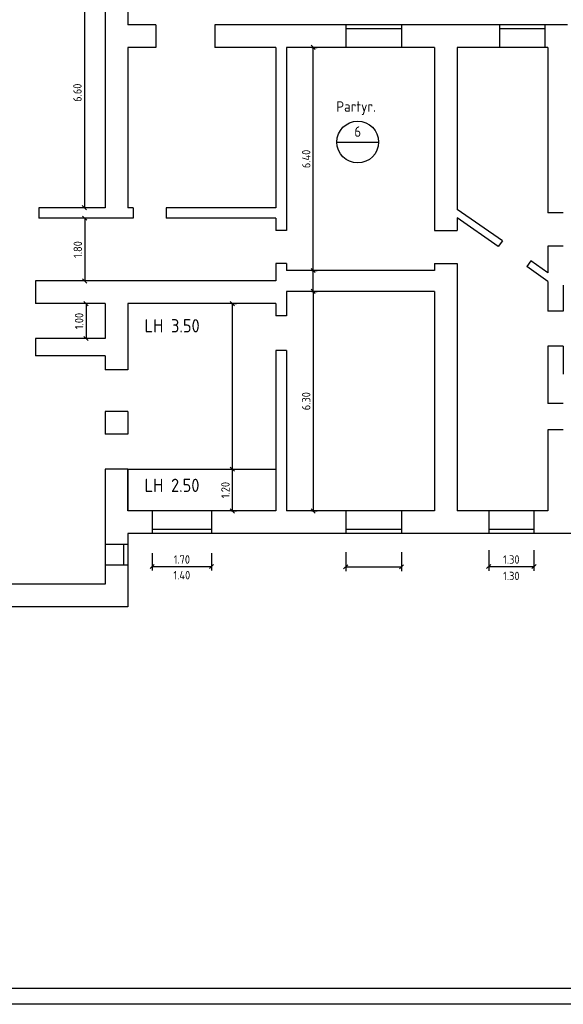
# Model space of a CAD drawing. Header units: metres. Extents: x 0 to 75, y 0 to 42.5.
# Tile 2 of 4: x 33.5 to 49, y 0 to 28.2. Entities that reach past the tile are written whole.
import ezdxf
from ezdxf.enums import TextEntityAlignment as Align

# ---------------------------------------------------------------- set-up
doc = ezdxf.new("R2010")
doc.units = ezdxf.units.M
doc.header["$LTSCALE"] = 0.015
doc.header["$PDMODE"] = 35
for name, color, linetype in [('BEM', 7, 'Continuous'), ('FENSTER', 4, 'Continuous'), ('MOEBEL', 30, 'Continuous'), ('RAHMEN', 7, 'Continuous'), ('TEXT', 7, 'Continuous'), ('WAND', 62, 'Continuous')]:
    doc.layers.add(name, color=color, linetype=linetype)
doc.styles.add('ISOCP', font='isocp.shx', dxfattribs={"height": 0.24})
doc.dimstyles.new('METER_2S', dxfattribs={"dimtxt": 0.24, "dimasz": 0.12, "dimexe": 0.12, "dimexo": 0.12, "dimgap": 0.08, "dimtad": 1, "dimdec": 0, "dimlfac": 100, "dimzin": 5, "dimdsep": 46, "dimtxsty": 'ISOCP', "dimblk1": 'OBLIQUE', "dimblk2": 'OBLIQUE', "dimsah": 1, "dimcen": 0, "dimclrd": 256, "dimclre": 256, "dimclrt": 256, "dimadec": 0, "dimazin": 0, "dimtfac": 1, "dimtdec": 0, "dimtofl": 0, "dimtmove": 2, "dimatfit": 3, "dimldrblk": 'DOT', "dimfxl": 0, "dimtolj": 1, "dimtzin": 0, "dimlwd": -1, "dimlwe": -1, "dimarcsym": 0})

# ---------------------------------------------------------------- blocks, each defined once
blk = doc.blocks.new('_OBLIQUE')
at = {"color": 0, "linetype": 'ByBlock'}
blk.add_line((-0.5, -0.5), (0.5, 0.5), dxfattribs=at)
blk = doc.blocks.new('*D42')
at = {"layer": 'BEM'}
for p, q in [((35.478, 29.454), (35.19, 29.454)), ((35.31, 29.454), (35.31, 22.854)), ((35.478, 22.854), (35.19, 22.854))]:
    blk.add_line(p, q, dxfattribs=at)
at = {"layer": 'DEFPOINTS', "color": 0}
for p in [(35.598, 29.454), (35.31, 22.854), (35.598, 22.854)]:
    blk.add_point(p, dxfattribs=at)
at = {"layer": 'BEM', "xscale": 0.12, "yscale": 0.12, "zscale": 0.12}
for p, rotation in [((35.31, 29.454), 90), ((35.31, 22.854), 270)]:
    blk.add_blockref('_OBLIQUE', p, dxfattribs=dict(at, rotation=rotation))
at = {"layer": 'BEM', "insert": (35.11, 26.154), "char_height": 0.24, "attachment_point": 5, "rotation": 90, "style": 'ISOCP'}
blk.add_mtext('\\A1;6.60', dxfattribs=at)
blk = doc.blocks.new('_Dot')
at = {"color": 0, "linetype": 'ByBlock', "lineweight": -2}
blk.add_line((-0.5, 0), (-1, 0), dxfattribs=at)
at = {"color": 0, "linetype": 'ByBlock', "const_width": 0.5}
blk.add_lwpolyline([(-0.25, 0, 1), (0.25, 0, 1)], format="xyb", close=True, dxfattribs=at)
blk = doc.blocks.new('*D43')
at = {"layer": 'BEM'}
for p, q in [((35.344, 20.104), (35.238, 20.104)), ((35.358, 20.104), (35.358, 19.104)), ((35.344, 19.104), (35.238, 19.104))]:
    blk.add_line(p, q, dxfattribs=at)
at = {"layer": 'DEFPOINTS', "color": 0}
for p in [(35.464, 20.104), (35.358, 19.104), (35.464, 19.104)]:
    blk.add_point(p, dxfattribs=at)
at = {"layer": 'BEM', "xscale": 0.12, "yscale": 0.12, "zscale": 0.12}
for p, rotation in [((35.358, 20.104), 90), ((35.358, 19.104), 270)]:
    blk.add_blockref('_OBLIQUE', p, dxfattribs=dict(at, rotation=rotation))
at = {"layer": 'BEM', "insert": (35.158, 19.604), "char_height": 0.24, "attachment_point": 5, "rotation": 90, "style": 'ISOCP'}
blk.add_mtext('\\A1;1.00', dxfattribs=at)
blk = doc.blocks.new('*D44')
at = {"layer": 'BEM'}
for p, q in [((35.414, 22.554), (35.2, 22.554)), ((35.32, 22.554), (35.32, 20.754)), ((35.414, 20.754), (35.2, 20.754))]:
    blk.add_line(p, q, dxfattribs=at)
at = {"layer": 'DEFPOINTS', "color": 0}
for p in [(35.534, 22.554), (35.32, 20.754), (35.534, 20.754)]:
    blk.add_point(p, dxfattribs=at)
at = {"layer": 'BEM', "xscale": 0.12, "yscale": 0.12, "zscale": 0.12}
for p, rotation in [((35.32, 22.554), 90), ((35.32, 20.754), 270)]:
    blk.add_blockref('_OBLIQUE', p, dxfattribs=dict(at, rotation=rotation))
at = {"layer": 'BEM', "insert": (35.12, 21.654), "char_height": 0.24, "attachment_point": 5, "rotation": 90, "style": 'ISOCP'}
blk.add_mtext('\\A1;1.80', dxfattribs=at)
blk = doc.blocks.new('*D49')
at = {"layer": 'BEM'}
for p, q in [((39.527, 15.354), (39.675, 15.354)), ((39.555, 14.154), (39.555, 15.354)), ((39.527, 14.154), (39.675, 14.154))]:
    blk.add_line(p, q, dxfattribs=at)
at = {"layer": 'DEFPOINTS', "color": 0}
for p in [(39.407, 15.354), (39.555, 15.354), (39.407, 14.154)]:
    blk.add_point(p, dxfattribs=at)
at = {"layer": 'BEM', "xscale": 0.12, "yscale": 0.12, "zscale": 0.12}
for p, rotation in [((39.555, 15.354), 90), ((39.555, 14.154), 270)]:
    blk.add_blockref('_OBLIQUE', p, dxfattribs=dict(at, rotation=rotation))
at = {"layer": 'BEM', "insert": (39.355, 14.754), "char_height": 0.24, "attachment_point": 5, "rotation": 90, "style": 'ISOCP'}
blk.add_mtext('\\A1;1.20', dxfattribs=at)
blk = doc.blocks.new('*D50')
at = {"layer": 'BEM'}
for p, q in [((39.527, 20.104), (39.673, 20.104)), ((39.553, 15.354), (39.553, 20.104)), ((39.527, 15.354), (39.673, 15.354))]:
    blk.add_line(p, q, dxfattribs=at)
at = {"layer": 'DEFPOINTS', "color": 0}
for p in [(39.407, 20.104), (39.553, 20.104), (39.407, 15.354)]:
    blk.add_point(p, dxfattribs=at)
at = {"layer": 'BEM', "xscale": 0.12, "yscale": 0.12, "zscale": 0.12}
for p, rotation in [((39.553, 20.104), 90), ((39.553, 15.354), 270)]:
    blk.add_blockref('_OBLIQUE', p, dxfattribs=dict(at, rotation=rotation))
at = {"layer": 'BEM', "insert": (39.353, 17.729), "char_height": 0.24, "attachment_point": 5, "rotation": 90, "style": 'ISOCP'}
blk.add_mtext('\\A1;   ', dxfattribs=at)
blk = doc.blocks.new('*D51')
at = {"layer": 'BEM'}
for p, q in [((37.254, 12.944), (37.254, 12.442)), ((38.954, 12.944), (38.954, 12.442)), ((37.254, 12.562), (38.954, 12.562))]:
    blk.add_line(p, q, dxfattribs=at)
at = {"layer": 'DEFPOINTS', "color": 0}
for p in [(37.254, 13.064), (38.954, 13.064), (38.954, 12.562)]:
    blk.add_point(p, dxfattribs=at)
at = {"layer": 'BEM', "xscale": 0.12, "yscale": 0.12, "zscale": 0.12, "rotation": 180}
blk.add_blockref('_OBLIQUE', (37.254, 12.562), dxfattribs=at)
at = {"layer": 'BEM', "xscale": 0.12, "yscale": 0.12, "zscale": 0.12}
blk.add_blockref('_OBLIQUE', (38.954, 12.562), dxfattribs=at)
at = {"layer": 'BEM', "insert": (38.104, 12.762), "char_height": 0.24, "attachment_point": 5, "style": 'ISOCP'}
blk.add_mtext('\\A1;1.70', dxfattribs=at)
blk = doc.blocks.new('*D52')
at = {"layer": 'BEM'}
for p, q in [((41.828, 20.454), (41.99, 20.454)), ((41.87, 20.454), (41.87, 14.154)), ((41.828, 14.154), (41.99, 14.154))]:
    blk.add_line(p, q, dxfattribs=at)
at = {"layer": 'DEFPOINTS', "color": 0}
for p in [(41.708, 20.454), (41.708, 14.154), (41.87, 14.154)]:
    blk.add_point(p, dxfattribs=at)
at = {"layer": 'BEM', "xscale": 0.12, "yscale": 0.12, "zscale": 0.12}
for p, rotation in [((41.87, 20.454), 90), ((41.87, 14.154), 270)]:
    blk.add_blockref('_OBLIQUE', p, dxfattribs=dict(at, rotation=rotation))
at = {"layer": 'BEM', "insert": (41.67, 17.304), "char_height": 0.24, "attachment_point": 5, "rotation": 90, "style": 'ISOCP'}
blk.add_mtext('\\A1;6.30', dxfattribs=at)
blk = doc.blocks.new('*D53')
at = {"layer": 'BEM'}
for p, q in [((41.828, 21.054), (41.99, 21.054)), ((41.87, 20.454), (41.87, 21.054)), ((41.828, 20.454), (41.99, 20.454))]:
    blk.add_line(p, q, dxfattribs=at)
at = {"layer": 'DEFPOINTS', "color": 0}
for p in [(41.708, 21.054), (41.87, 21.054), (41.708, 20.454)]:
    blk.add_point(p, dxfattribs=at)
at = {"layer": 'BEM', "xscale": 0.12, "yscale": 0.12, "zscale": 0.12}
for p, rotation in [((41.87, 21.054), 90), ((41.87, 20.454), 270)]:
    blk.add_blockref('_OBLIQUE', p, dxfattribs=dict(at, rotation=rotation))
at = {"layer": 'BEM', "insert": (41.67, 20.754), "char_height": 0.24, "attachment_point": 5, "rotation": 90, "style": 'ISOCP'}
blk.add_mtext('\\A1;  ', dxfattribs=at)
blk = doc.blocks.new('*D54')
at = {"layer": 'BEM'}
for p, q in [((41.828, 27.454), (41.99, 27.454)), ((41.87, 21.054), (41.87, 27.454)), ((41.828, 21.054), (41.99, 21.054))]:
    blk.add_line(p, q, dxfattribs=at)
at = {"layer": 'DEFPOINTS', "color": 0}
for p in [(41.708, 27.454), (41.87, 27.454), (41.708, 21.054)]:
    blk.add_point(p, dxfattribs=at)
at = {"layer": 'BEM', "xscale": 0.12, "yscale": 0.12, "zscale": 0.12}
for p, rotation in [((41.87, 27.454), 90), ((41.87, 21.054), 270)]:
    blk.add_blockref('_OBLIQUE', p, dxfattribs=dict(at, rotation=rotation))
at = {"layer": 'BEM', "insert": (41.67, 24.254), "char_height": 0.24, "attachment_point": 5, "rotation": 90, "style": 'ISOCP'}
blk.add_mtext('\\A1;6.40', dxfattribs=at)
blk = doc.blocks.new('*D67')
at = {"layer": 'BEM'}
for p, q in [((42.804, 12.974), (42.804, 12.43)), ((44.404, 12.974), (44.404, 12.43)), ((42.804, 12.55), (44.404, 12.55))]:
    blk.add_line(p, q, dxfattribs=at)
at = {"layer": 'DEFPOINTS', "color": 0}
for p in [(42.804, 13.094), (44.404, 13.094), (44.404, 12.55)]:
    blk.add_point(p, dxfattribs=at)
at = {"layer": 'BEM', "xscale": 0.12, "yscale": 0.12, "zscale": 0.12, "rotation": 180}
blk.add_blockref('_OBLIQUE', (42.804, 12.55), dxfattribs=at)
at = {"layer": 'BEM', "xscale": 0.12, "yscale": 0.12, "zscale": 0.12}
blk.add_blockref('_OBLIQUE', (44.404, 12.55), dxfattribs=at)
at = {"layer": 'BEM', "insert": (43.604, 12.75), "char_height": 0.24, "attachment_point": 5, "style": 'ISOCP'}
blk.add_mtext('\\A1;  ', dxfattribs=at)
blk = doc.blocks.new('*D68')
at = {"layer": 'BEM'}
for p, q in [((46.904, 13.025), (46.904, 12.441)), ((48.204, 13.025), (48.204, 12.441)), ((46.904, 12.561), (48.204, 12.561))]:
    blk.add_line(p, q, dxfattribs=at)
at = {"layer": 'DEFPOINTS', "color": 0}
for p in [(46.904, 13.145), (48.204, 13.145), (48.204, 12.561)]:
    blk.add_point(p, dxfattribs=at)
at = {"layer": 'BEM', "xscale": 0.12, "yscale": 0.12, "zscale": 0.12, "rotation": 180}
blk.add_blockref('_OBLIQUE', (46.904, 12.561), dxfattribs=at)
at = {"layer": 'BEM', "xscale": 0.12, "yscale": 0.12, "zscale": 0.12}
blk.add_blockref('_OBLIQUE', (48.204, 12.561), dxfattribs=at)
at = {"layer": 'BEM', "insert": (47.554, 12.761), "char_height": 0.24, "attachment_point": 5, "style": 'ISOCP'}
blk.add_mtext('\\A1;1.30', dxfattribs=at)

msp = doc.modelspace()

# ---------------------------------------------------------------- linework, layer by layer
at = {"layer": 'FENSTER'}
for p, q in [((44.404, 28.104), (42.804, 28.104)), ((44.404, 27.984), (42.804, 27.984)), ((48.514, 28.104), (47.214, 28.104)), ((48.514, 27.984), (47.214, 27.984)), ((44.404, 27.454), (42.804, 27.454)), ((48.514, 27.454), (47.214, 27.454)), ((38.954, 14.154), (37.254, 14.154)), ((44.404, 14.154), (42.804, 14.154)), ((48.204, 14.154), (46.904, 14.154)), ((38.954, 13.624), (37.254, 13.624)), ((44.404, 13.624), (42.804, 13.624)), ((48.204, 13.624), (46.904, 13.624)), ((38.954, 13.504), (37.254, 13.504)), ((44.404, 13.504), (42.804, 13.504)), ((48.204, 13.504), (46.904, 13.504)), ((35.904, 13.204), (35.904, 12.604)), ((36.434, 13.204), (36.434, 12.604)), ((36.554, 13.204), (36.554, 12.604))]:
    msp.add_line(p, q, dxfattribs=at)
at = {"layer": 'MOEBEL'}
msp.add_lwpolyline([(36.554, 15.354), (40.804, 15.354), (40.804, 14.154), (36.554, 14.154)], close=True, dxfattribs=at)
at = {"layer": 'RAHMEN'}
for points in [[(74.95, 0), (0, 0), (0, 42.5), (74.95, 42.5)], [(74.5, 0.45), (2, 0.45), (2, 42.05), (74.5, 42.05)]]:
    msp.add_lwpolyline(points, close=True, dxfattribs=at)
at = {"layer": 'TEXT'}
msp.add_line((42.548, 24.738), (43.748, 24.738), dxfattribs=at)
msp.add_circle((43.148, 24.738), 0.6, dxfattribs=at)
at = {"layer": 'WAND'}
for p, q in [((35.904, 28.484), (35.904, 22.854)), ((36.554, 28.484), (36.554, 28.104)), ((37.354, 28.104), (36.554, 28.104)), ((37.354, 28.104), (37.354, 27.454)), ((39.054, 28.104), (39.054, 27.454)), ((42.804, 28.104), (39.054, 28.104)), ((42.804, 28.104), (42.804, 27.454)), ((44.404, 28.104), (44.404, 27.454)), ((47.214, 28.104), (44.404, 28.104)), ((47.214, 28.104), (47.214, 27.454)), ((48.514, 28.104), (48.514, 27.454)), ((49.164, 28.104), (48.514, 28.104)), ((36.554, 27.454), (36.554, 22.854)), ((37.354, 27.454), (36.554, 27.454)), ((40.804, 27.454), (39.054, 27.454)), ((40.804, 27.454), (40.804, 22.854)), ((41.104, 27.454), (41.104, 22.204)), ((42.804, 27.454), (41.104, 27.454)), ((45.354, 27.454), (44.404, 27.454)), ((45.354, 27.454), (45.354, 22.204)), ((46.004, 27.454), (46.004, 22.807)), ((47.214, 27.454), (46.004, 27.454)), ((48.604, 27.454), (48.514, 27.454)), ((48.604, 27.454), (48.604, 22.704)), ((34.004, 22.854), (34.004, 22.554)), ((35.904, 22.854), (34.004, 22.854)), ((36.704, 22.854), (36.554, 22.854)), ((36.704, 22.854), (36.704, 22.554)), ((37.654, 22.854), (37.654, 22.554)), ((40.804, 22.854), (37.654, 22.854)), ((49.044, 22.704), (48.604, 22.704)), ((36.704, 22.554), (34.004, 22.554)), ((40.804, 22.554), (37.654, 22.554)), ((40.804, 22.554), (40.804, 22.204)), ((46.004, 22.563), (46.004, 22.204)), ((47.181, 21.739), (46.004, 22.563)), ((41.104, 22.204), (40.804, 22.204)), ((45.354, 22.204), (46.004, 22.204)), ((47.296, 21.902), (47.181, 21.739)), ((49.044, 21.754), (48.604, 21.754)), ((41.104, 21.254), (40.804, 21.254)), ((40.804, 21.254), (40.804, 20.754)), ((41.104, 21.254), (41.104, 21.054)), ((45.354, 21.254), (46.004, 21.254)), ((45.354, 21.254), (45.354, 21.054)), ((46.004, 21.254), (46.004, 14.154)), ((48.115, 21.329), (48.001, 21.165)), ((45.354, 21.054), (41.104, 21.054)), ((48.604, 20.742), (48.001, 21.165)), ((33.904, 20.754), (33.904, 20.104)), ((40.804, 20.754), (33.904, 20.754)), ((48.604, 20.742), (48.604, 19.884)), ((49.044, 20.634), (49.044, 19.884)), ((41.104, 20.454), (41.104, 19.754)), ((45.354, 20.454), (41.104, 20.454)), ((45.354, 20.454), (45.354, 14.154)), ((35.904, 20.104), (33.904, 20.104)), ((35.904, 20.104), (35.904, 19.104)), ((36.554, 20.104), (36.554, 18.204)), ((40.804, 20.104), (36.554, 20.104)), ((40.804, 20.104), (40.804, 19.754)), ((49.044, 19.884), (48.604, 19.884)), ((41.104, 19.754), (40.804, 19.754)), ((35.904, 19.104), (33.904, 19.104)), ((33.904, 19.104), (33.904, 18.604)), ((41.104, 18.754), (40.804, 18.754)), ((40.804, 18.754), (40.804, 14.154)), ((41.104, 18.754), (41.104, 14.154)), ((49.044, 18.884), (48.604, 18.884)), ((48.604, 18.884), (48.604, 17.234)), ((49.044, 18.884), (49.044, 18.074)), ((35.904, 18.604), (33.904, 18.604)), ((35.904, 18.604), (35.904, 18.204)), ((36.554, 18.204), (35.904, 18.204)), ((49.044, 17.234), (48.604, 17.234)), ((36.554, 17.004), (35.904, 17.004)), ((35.904, 17.004), (35.904, 16.354)), ((36.554, 17.004), (36.554, 16.354)), ((49.044, 16.484), (48.604, 16.484)), ((48.604, 16.484), (48.604, 14.154)), ((36.554, 16.354), (35.904, 16.354)), ((35.904, 15.354), (35.904, 13.204)), ((36.554, 15.354), (35.904, 15.354)), ((36.554, 15.354), (36.554, 14.154)), ((37.254, 14.154), (36.554, 14.154)), ((37.254, 14.154), (37.254, 13.504)), ((40.804, 14.154), (38.954, 14.154)), ((38.954, 14.154), (38.954, 13.504)), ((42.804, 14.154), (41.104, 14.154)), ((42.804, 14.154), (42.804, 13.504)), ((44.404, 14.154), (44.404, 13.504)), ((45.354, 14.154), (44.404, 14.154)), ((46.904, 14.154), (46.004, 14.154)), ((46.904, 14.154), (46.904, 13.504)), ((48.604, 14.154), (48.204, 14.154)), ((48.204, 14.154), (48.204, 13.504)), ((36.554, 13.504), (36.554, 13.204)), ((37.254, 13.504), (36.554, 13.504)), ((42.804, 13.504), (38.954, 13.504)), ((46.904, 13.504), (44.404, 13.504)), ((50.394, 13.504), (48.204, 13.504)), ((35.904, 13.204), (36.554, 13.204)), ((35.904, 12.604), (36.554, 12.604)), ((35.904, 12.604), (35.904, 12.057)), ((36.554, 12.604), (36.554, 11.407)), ((35.904, 12.057), (32.004, 12.057)), ((36.554, 11.407), (31.354, 11.407))]:
    msp.add_line(p, q, dxfattribs=at)
for points in [[(47.296, 21.902), (46.004, 22.807)], [(48.604, 21.754), (48.604, 20.986), (48.115, 21.329)]]:
    msp.add_lwpolyline(points, dxfattribs=at)

# ---------------------------------------------------------------- texts
at = {"layer": 'BEM', "style": 'ISOCP'}
for s, p in [('1.40', (38.104, 12.312)), ('1.30', (47.554, 12.29))]:
    msp.add_text(s, height=0.24, dxfattribs=at).set_placement(p, align=Align.MIDDLE)
at = {"layer": 'TEXT', "style": 'ISOCP'}
for s, height, p in [('Partyr.', 0.3, (42.535, 25.607)), ('LH 3.50', 0.38, (37.035, 19.277)), ('LH 2.50', 0.38, (37.035, 14.699))]:
    msp.add_text(s, height=height, dxfattribs=at).set_placement(p)
msp.add_text('6', height=0.3, dxfattribs=at).set_placement((43.148, 25.038), align=Align.MIDDLE)

# ---------------------------------------------------------------- dimensions: what is measured, and where the dimension line sits
at = {"layer": 'BEM'}
for base, p1, p2, picture, middle in [((35.31, 22.854), (35.598, 29.454), (35.598, 22.854), '*D42', (35.11, 26.154)), ((41.87, 27.454), (41.708, 21.054), (41.708, 27.454), '*D54', (41.67, 24.254)), ((35.32, 20.754), (35.534, 22.554), (35.534, 20.754), '*D44', (35.12, 21.654)), ((41.87, 14.154), (41.708, 20.454), (41.708, 14.154), '*D52', (41.67, 17.304)), ((35.358, 19.104), (35.464, 20.104), (35.464, 19.104), '*D43', (35.158, 19.604)), ((39.555, 15.354), (39.407, 14.154), (39.407, 15.354), '*D49', (39.355, 14.754))]:
    dim = msp.add_linear_dim(base=base, p1=p1, p2=p2, angle=90, dimstyle='METER_2S', override={"dimdec": 2, "dimlfac": 1}, dxfattribs=at)
    dim.commit()
    dim.dimension.update_dxf_attribs({"geometry": picture, "text_midpoint": middle})
dim = msp.add_linear_dim(base=(41.87, 21.054), p1=(41.708, 20.454), p2=(41.708, 21.054), angle=90, text='  ', dimstyle='METER_2S', dxfattribs=at)
dim.commit()
dim.dimension.update_dxf_attribs({"geometry": '*D53', "text_midpoint": (41.67, 20.754)})
dim = msp.add_linear_dim(base=(39.553, 20.104), p1=(39.407, 15.354), p2=(39.407, 20.104), angle=90, text='   ', dimstyle='METER_2S', override={"dimdec": 2, "dimlfac": 1}, dxfattribs=at)
dim.commit()
dim.dimension.update_dxf_attribs({"geometry": '*D50', "text_midpoint": (39.353, 17.729)})
for base, p1, p2, picture, middle in [((38.954, 12.562), (37.254, 13.064), (38.954, 13.064), '*D51', (38.104, 12.762)), ((48.204, 12.561), (46.904, 13.145), (48.204, 13.145), '*D68', (47.554, 12.761))]:
    dim = msp.add_linear_dim(base=base, p1=p1, p2=p2, dimstyle='METER_2S', override={"dimdec": 2, "dimlfac": 1}, dxfattribs=at)
    dim.commit()
    dim.dimension.update_dxf_attribs({"geometry": picture, "text_midpoint": middle})
dim = msp.add_linear_dim(base=(44.404, 12.55), p1=(42.804, 13.094), p2=(44.404, 13.094), text='  ', dimstyle='METER_2S', override={"dimdec": 2, "dimlfac": 1}, dxfattribs=at)
dim.commit()
dim.dimension.update_dxf_attribs({"geometry": '*D67', "text_midpoint": (43.604, 12.75)})

doc.saveas('drawing.dxf')
